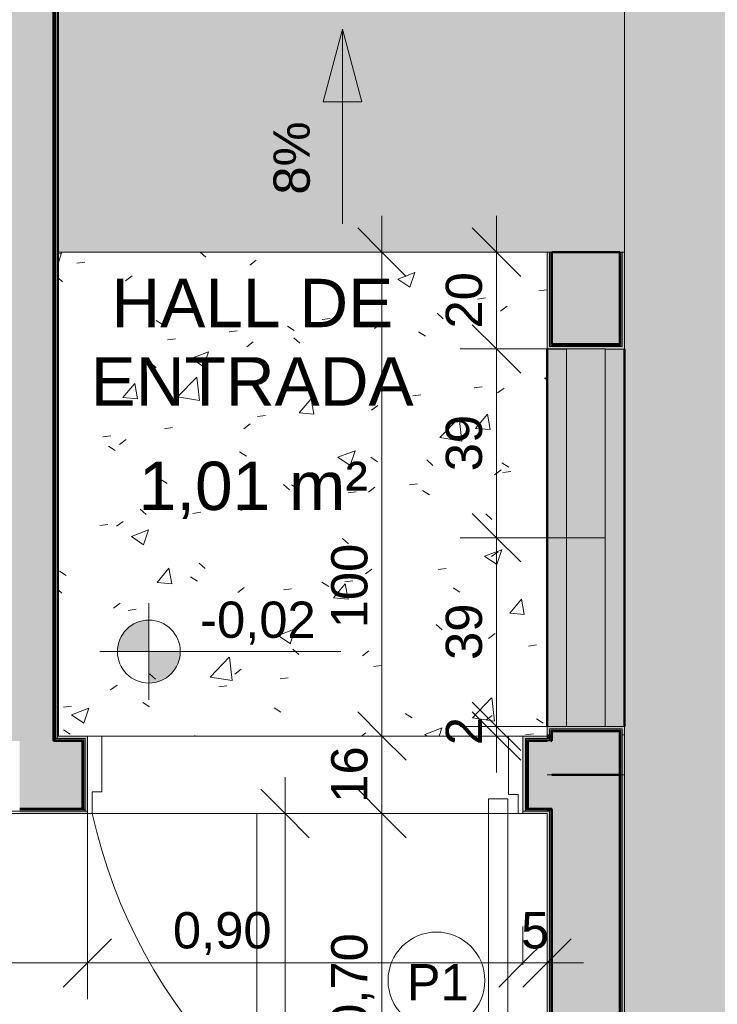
# Model space of a CAD drawing. Header units: millimetres. Extents: x -10534 to 2780, y -19631 to -9458.
# Tile 41 of 44: x -744 to 698, y -15869 to -13834. Entities that reach past the tile are written whole.
import ezdxf

# ---------------------------------------------------------------- set-up
doc = ezdxf.new("R2010")
doc.units = ezdxf.units.MM
for name, color, linetype, lineweight in [('A-ANNO-DIMS', 7, 'Continuous', 9), ('A-ANNO-DIMS-50', 7, 'Continuous', 9), ('A-AREA-IDEN', 7, 'Continuous', 9), ('A-DOOR', 7, 'Continuous', 5), ('A-DOOR-IDEN', 7, 'Continuous', 9), ('A-FLOR', 7, 'Continuous', 5), ('A-FLOR-PATT', 7, 'Continuous', 5), ('A-WALL', 7, 'Continuous', 5), ('A-WALL-PATT', 7, 'Continuous', 50), ('G-ANNO-DIMS', 7, 'Continuous', 9), ('I-WALL', 7, 'Continuous', 5), ('Q-CASE', 7, 'Continuous', 5)]:
    doc.layers.add(name, color=color, linetype=linetype, lineweight=lineweight)
doc.styles.add('Arial', font='arial.ttf', dxfattribs={"height": 100})
doc.styles.add('Arial_1', font='arial.ttf', dxfattribs={"height": 75})
doc.dimstyles.new('Com_linha__ref__contínua__-_Cor_Vermelha_Arial_1_5mm', dxfattribs={"dimscale": 304.8, "dimtxt": 76.519455, "dimasz": 0.328084, "dimexe": 0.246063, "dimexo": 0.246063, "dimgap": 0.024606, "dimtad": 1, "dimlfac": 0.001, "dimrnd": 0.01, "dimzin": 0, "dimdsep": 46, "dimtxsty": 'Arial_1', "dimblk1": 'OBLIQUE', "dimblk2": 'OBLIQUE', "dimsah": 1, "dimcen": 0.09, "dimdle": 0.246063, "dimazin": 0, "dimtfac": 1, "dimtdec": 4, "dimtix": 1, "dimtmove": 0, "dimatfit": 3, "dimfxl": 1, "dimtvp": 1, "dimtolj": 1, "dimtzin": 0, "dimarcsym": 2})
doc.dimstyles.new('Com_linha__ref__contínua__-_Cor_Vermelha_Arial_1_5mm_1', dxfattribs={"dimscale": 304.8, "dimtxt": 76.519455, "dimasz": 0.328084, "dimexe": 0.246063, "dimexo": 0.246063, "dimgap": 0.024606, "dimtad": 1, "dimlfac": 0.001, "dimrnd": 0.01, "dimzin": 0, "dimdsep": 46, "dimtxsty": 'Arial_1', "dimblk1": 'OBLIQUE', "dimblk2": 'OBLIQUE', "dimsah": 1, "dimcen": 0.09, "dimdle": 0.246063, "dimazin": 0, "dimtfac": 1, "dimtdec": 4, "dimtix": 1, "dimtmove": 2, "dimatfit": 3, "dimfxl": 1, "dimtvp": 1, "dimtolj": 1, "dimtzin": 0, "dimarcsym": 2})
doc.dimstyles.new('Com_linha__ref__contínua__-_Cor_Vermelha_Arial_1_5mm_2', dxfattribs={"dimscale": 304.8, "dimtxt": 76.519455, "dimasz": 0.328084, "dimexe": 0.246063, "dimexo": 0.246063, "dimgap": 0.024606, "dimtad": 1, "dimdec": 1, "dimlfac": 0.1, "dimrnd": 0.1, "dimdsep": 46, "dimtxsty": 'Arial_1', "dimblk1": 'OBLIQUE', "dimblk2": 'OBLIQUE', "dimsah": 1, "dimcen": 0.09, "dimdle": 0.246063, "dimazin": 0, "dimtfac": 1, "dimtdec": 4, "dimtix": 1, "dimtmove": 0, "dimatfit": 3, "dimfxl": 1, "dimtvp": 1, "dimtolj": 1, "dimtzin": 0, "dimarcsym": 2})
doc.dimstyles.new('Com_linha__ref__contínua__-_Cor_Vermelha_Arial_1_5mm_2_1', dxfattribs={"dimscale": 304.8, "dimtxt": 76.519455, "dimasz": 0.328084, "dimexe": 0.246063, "dimexo": 0.246063, "dimgap": 0.024606, "dimtad": 1, "dimdec": 1, "dimlfac": 0.1, "dimrnd": 0.1, "dimdsep": 46, "dimtxsty": 'Arial_1', "dimblk1": 'OBLIQUE', "dimblk2": 'OBLIQUE', "dimsah": 1, "dimcen": 0.09, "dimdle": 0.246063, "dimazin": 0, "dimtfac": 1, "dimtdec": 4, "dimtix": 1, "dimtmove": 2, "dimatfit": 3, "dimfxl": 1, "dimtvp": 1, "dimtolj": 1, "dimtzin": 0, "dimarcsym": 2})
pattern_1 = [(50, (0, 0), (364.368, -31.8783), [38.1, -419.1]), (355, (0, 0), (-70.486, 382.113), [30.48, -335.28]), (100.451, (30.36, -2.66), (293.885, 350.233), [32.38, -356.18]), (46.184, (0, 101.6), (542.158, -84.086), [57.15, -628.65]), (96.636, (45.2, 94.6), (474.805, 494.855), [48.57, -534.27]), (351.184, (0, 101.6), (474.81, 494.85), [45.72, -502.92]), (21, (50.8, 76.2), (303.2285, -204.5305), [38.1, -419.1]), (326, (50.8, 76.2), (123.604, 368.376), [30.48, -335.28]), (71.451, (76.07, 59.16), (426.834, 163.843), [32.38, -356.18]), (37.5, (0, 0), (6.1766, 169.1102), [16.764, -314.452, 16.764, -323.596, -336.55]), (37.5, (0, 0), (6.1766, 169.1102), [-671.576, 16.764, -319.786]), (7.5, (0, 0), (133.6389, 200.3615), [16.764, -177.292, 16.764, -306.832, -128.27]), (7.5, (0, 0), (133.6389, 200.3615), [-517.652, 16.764, -111.506]), (327.5, (-113.28, 0), (271.1818, -11.4584), [16.764, -110.236, 16.764, -379.476, -525.78]), (327.5, (-113.28, 0), (271.1818, -11.4584), [-523.24, 16.764, -509.016]), (317.5, (-164.08, 0), (296.2585, 50.853), [16.764, -148.336, 16.764, -246.38, -373.38]), (317.5, (-164.08, 0), (296.2585, 50.853), [-428.244, 16.764, -356.616])]

# ---------------------------------------------------------------- blocks, each defined once
blk = doc.blocks.new('COBOGÓ-TACO-CHINÊS8 - COBOGÓ-TACO-CHINÊS-1852837-NIVEL TERREO')
at = {"layer": 'Q-CASE', "true_color": 0xd2d2d2}
blk.add_hatch(color=254, dxfattribs=at).paths.add_polyline_path([(466.4, -15295), (466.4, -14905), (386.4, -14905), (386.4, -15295), (434.2, -15295)])
at = {"layer": 'Q-CASE'}
for p, q in [((386.4, -15295), (386.4, -14905)), ((466.4, -14905), (386.4, -14905)), ((466.4, -14905), (466.4, -15295)), ((386.4, -15295), (466.4, -15295))]:
    blk.add_line(p, q, dxfattribs=at)
blk = doc.blocks.new('COBOGÓ-TACO-CHINÊS10 - COBOGÓ-TACO-CHINÊS-1852914-NIVEL TERREO')
at = {"layer": 'Q-CASE', "true_color": 0xd2d2d2}
blk.add_hatch(color=254, dxfattribs=at).paths.add_polyline_path([(434.2, -14905), (466.4, -14905), (466.4, -14515), (386.4, -14515), (386.4, -14905)])
at = {"layer": 'Q-CASE'}
for p, q in [((386.4, -14905), (386.4, -14515)), ((466.4, -14515), (386.4, -14515)), ((466.4, -14515), (466.4, -14905)), ((386.4, -14905), (466.4, -14905))]:
    blk.add_line(p, q, dxfattribs=at)
blk = doc.blocks.new('PORTA DE GIRO L_VEL TERREO0')
at = {"layer": 'A-DOOR'}
for p, q in [((-450, -80), (-450, 80)), ((-450, 80), (450, 80)), ((450, 80), (450, -80)), ((-450, -80), (450, -80))]:
    blk.add_line(p, q, dxfattribs=at)
at = {"layer": 'A-DOOR', "lineweight": 15}
for p, q in [((-420, 80), (-420, -35)), ((420, 80), (420, -40.7)), ((450, 80), (420, 80)), ((450, -80), (450, 80)), ((-440, -35), (-440, -80)), ((-420, -35), (-440, -35)), ((378.9, -49.7), (378.9, -910.4)), ((418.9, -49.7), (378.9, -49.7)), ((418.9, -910.4), (418.9, -49.7)), ((420, -40.7), (440, -40.7)), ((440, -40.7), (440, -80)), ((440, -80), (450, -80)), ((348.9, -740.5), (329.4, -733.7)), ((450, -740.5), (469.5, -733.7)), ((368.9, -830.5), (378.9, -830.5)), ((368.9, -870.5), (368.9, -830.5)), ((428.9, -830.4), (418.9, -830.4)), ((428.9, -870.4), (428.9, -830.4)), ((368.9, -840.5), (348.9, -840.5)), ((428.9, -840.4), (450, -840.4)), ((368.9, -860.5), (333.6, -860.5)), ((378.9, -870.5), (368.9, -870.5)), ((418.9, -870.4), (418.9, -910.4)), ((418.9, -870.4), (428.9, -870.4)), ((428.9, -860.4), (465.3, -860.4)), ((378.9, -910.4), (418.9, -910.4)), ((418.9, -910.4), (398.9, -910.4))]:
    blk.add_line(p, q, dxfattribs=at)
at = {"layer": 'A-DOOR'}
blk.add_arc((629, 155.3), 1094.6, 192.4129, 256.7914, dxfattribs=at)
at = {"layer": 'A-DOOR', "lineweight": 15}
for centre, radius, start, end in [((531.9, -790.5), 210.3, 164.3286, 199.4386), ((531.9, -790.5), 189.8, 164.7222, 195.2778), ((267, -790.4), 189.7, 344.7458, 15.2542), ((267, -790.4), 210.3, 340.5821, 15.6453)]:
    blk.add_arc(centre, radius, start, end, dxfattribs=at)
blk = doc.blocks.new('Elevações de ponto - Cota de elevação - planta-402364-NIVEL TERREO')
at = {"layer": 'G-ANNO-DIMS'}
h = blk.add_hatch(color=256, dxfattribs=at)
edge = h.paths.add_edge_path()
edge.add_line((-2, 1.3), (-2, 0))
edge.add_line((-2, 0), (-3.3, 0))
edge.add_arc((-2, 0), 1.3, 90, 180, ccw=False)
h = blk.add_hatch(color=256, dxfattribs=at)
edge = h.paths.add_edge_path()
edge.add_arc((-2, 0), 1.3, -90, 0, ccw=False)
edge.add_line((-2, -1.3), (-2, 0))
edge.add_line((-2, 0), (-0.7, 0))
for p, q in [((-2, -2), (-2, 2)), ((-2, 1.3), (-2, 0)), ((-4.03, 0), (5.929, 0)), ((-2, 0), (-3.3, 0)), ((-2, -1.3), (-2, 0)), ((-2, 0), (-0.7, 0))]:
    blk.add_line(p, q, dxfattribs=at)
blk.add_circle((-2, 0), 1.3, dxfattribs=at)
for start, end in [(360, 90), (180, 270)]:
    blk.add_arc((-2, 0), 1.3, start, end, dxfattribs=at)
blk = doc.blocks.new('TAG - Porta - Ref_ Porta-2098603-NIVEL TERREO')
at = {"layer": 'A-DOOR-IDEN'}
blk.add_circle((0, 0), 2, dxfattribs=at)
blk = doc.blocks.new('DIMBLOCK6-NIVEL TERREO')
at = {"layer": 'A-ANNO-DIMS-50', "color": 242, "true_color": 0xbd2b2e}
for p, q in [((-603.6, -15783.7), (-603.6, -15444.6)), ((296.4, -15783.7), (296.4, -15708.7)), ((-603.6, -15783.7), (-553.6, -15733.7)), ((296.4, -15783.7), (346.4, -15733.7)), ((-603.6, -15783.7), (-653.6, -15833.7)), ((-603.6, -15783.7), (296.4, -15783.7)), ((-603.6, -15783.7), (-603.6, -15858.7)), ((296.4, -15783.7), (246.4, -15833.7)), ((296.4, -15783.7), (296.4, -15788))]:
    blk.add_line(p, q, dxfattribs=at)
at = {"layer": 'A-ANNO-DIMS-50', "color": 0, "insert": (-426.9, -15678.8), "char_height": 75, "width": 242.979, "attachment_point": 1, "line_spacing_factor": 0.941778, "style": 'Arial_1'}
blk.add_mtext('0,90', dxfattribs=at)
blk = doc.blocks.new('_Oblique')
at = {"color": 0, "linetype": 'ByBlock', "lineweight": -2}
blk.add_line((-0.5, -0.5), (0.5, 0.5), dxfattribs=at)
blk = doc.blocks.new('DIMBLOCK25-NIVEL TERREO')
at = {"layer": 'A-ANNO-DIMS-50', "color": 242, "true_color": 0xbd2b2e}
for p, q in [((5, -16175), (5, -15400)), ((5, -15475), (-45, -15425)), ((5, -15475), (-70, -15475)), ((5, -15475), (55, -15525)), ((5, -15475), (9.2, -15475)), ((5, -16175), (-45, -16125)), ((5, -16175), (-70, -16175)), ((5, -16175), (55, -16225)), ((5, -16175), (271.4, -16175))]:
    blk.add_line(p, q, dxfattribs=at)
at = {"layer": 'A-ANNO-DIMS-50', "color": 0, "insert": (-99.9, -15926.3), "char_height": 75, "width": 242.979, "attachment_point": 1, "rotation": 90, "line_spacing_factor": 0.941778, "style": 'Arial_1'}
blk.add_mtext('0,70', dxfattribs=at)
blk = doc.blocks.new('DIMBLOCK26-NIVEL TERREO')
at = {"layer": 'A-ANNO-DIMS-50', "color": 242, "true_color": 0xbd2b2e}
for p, q in [((241.8, -14239.9), (241.8, -14515)), ((241.8, -14314.9), (191.8, -14264.9)), ((241.8, -14314.9), (237.5, -14314.9)), ((241.8, -14314.9), (291.8, -14364.9)), ((241.8, -14314.9), (316.8, -14314.9)), ((241.8, -14515), (191.8, -14465)), ((241.8, -14515), (166.8, -14515)), ((241.8, -14515), (291.8, -14565)), ((241.8, -14515), (400.9, -14515))]:
    blk.add_line(p, q, dxfattribs=at)
at = {"layer": 'A-ANNO-DIMS-50', "color": 0, "insert": (136.9, -14472.7), "char_height": 75, "width": 138.441, "attachment_point": 1, "rotation": 90, "line_spacing_factor": 0.941778, "style": 'Arial_1'}
blk.add_mtext('20', dxfattribs=at)
blk = doc.blocks.new('DIMBLOCK27-NIVEL TERREO')
at = {"layer": 'A-ANNO-DIMS-50', "color": 242, "true_color": 0xbd2b2e}
for p, q in [((241.8, -14515), (191.8, -14465)), ((241.8, -14515), (166.8, -14515)), ((241.8, -14515), (241.8, -14905)), ((241.8, -14515), (291.8, -14565)), ((241.8, -14515), (400.9, -14515)), ((241.8, -14905), (191.8, -14855)), ((241.8, -14905), (166.8, -14905)), ((241.8, -14905), (291.8, -14955)), ((241.8, -14905), (405.8, -14905))]:
    blk.add_line(p, q, dxfattribs=at)
at = {"layer": 'A-ANNO-DIMS-50', "color": 0, "insert": (136.9, -14767.7), "char_height": 75, "width": 138.441, "attachment_point": 1, "rotation": 90, "line_spacing_factor": 0.941778, "style": 'Arial_1'}
blk.add_mtext('39', dxfattribs=at)
blk = doc.blocks.new('DIMBLOCK28-NIVEL TERREO')
at = {"layer": 'A-ANNO-DIMS-50', "color": 242, "true_color": 0xbd2b2e}
for p, q in [((241.8, -14905), (191.8, -14855)), ((241.8, -14905), (166.8, -14905)), ((241.8, -14905), (241.8, -15295)), ((241.8, -14905), (291.8, -14955)), ((241.8, -14905), (405.8, -14905)), ((241.8, -15295), (191.8, -15245)), ((241.8, -15295), (166.8, -15295)), ((241.8, -15295), (291.8, -15345)), ((241.8, -15295), (400.9, -15295))]:
    blk.add_line(p, q, dxfattribs=at)
at = {"layer": 'A-ANNO-DIMS-50', "color": 0, "insert": (136.9, -15157.7), "char_height": 75, "width": 138.441, "attachment_point": 1, "rotation": 90, "line_spacing_factor": 0.941778, "style": 'Arial_1'}
blk.add_mtext('39', dxfattribs=at)
blk = doc.blocks.new('DIMBLOCK29-NIVEL TERREO')
at = {"layer": 'A-ANNO-DIMS-50', "color": 242, "true_color": 0xbd2b2e}
for p, q in [((241.8, -15295), (191.8, -15245)), ((241.8, -15315), (191.8, -15265)), ((241.8, -15295), (166.8, -15295)), ((241.8, -15295), (241.8, -15390)), ((241.8, -15295), (291.8, -15345)), ((241.8, -15295), (400.9, -15295)), ((241.8, -15315), (237.5, -15315)), ((241.8, -15315), (291.8, -15365)), ((241.8, -15315), (316.8, -15315))]:
    blk.add_line(p, q, dxfattribs=at)
at = {"layer": 'A-ANNO-DIMS-50', "color": 0, "insert": (136.9, -15333.9), "char_height": 75, "width": 69.221, "attachment_point": 1, "rotation": 90, "line_spacing_factor": 0.941778, "style": 'Arial_1'}
blk.add_mtext('2', dxfattribs=at)
blk = doc.blocks.new('DIMBLOCK30-NIVEL TERREO')
at = {"layer": 'A-ANNO-DIMS-50', "color": 242, "true_color": 0xbd2b2e}
for p, q in [((5, -15550), (5, -15240)), ((5, -15315), (-45, -15265)), ((5, -15315), (-70, -15315)), ((5, -15315), (55, -15365)), ((5, -15315), (9.2, -15315)), ((5, -15475), (-45, -15425)), ((5, -15475), (-70, -15475)), ((5, -15475), (55, -15525)), ((5, -15475), (9.2, -15475))]:
    blk.add_line(p, q, dxfattribs=at)
at = {"layer": 'A-ANNO-DIMS-50', "color": 0, "insert": (-99.9, -15452.7), "char_height": 75, "width": 138.441, "attachment_point": 1, "rotation": 90, "line_spacing_factor": 0.941778, "style": 'Arial_1'}
blk.add_mtext('16', dxfattribs=at)
blk = doc.blocks.new('DIMBLOCK40-NIVEL TERREO')
at = {"layer": 'A-ANNO-DIMS-50', "color": 242, "true_color": 0xbd2b2e}
for p, q in [((2049.4, -10260), (2049.4, -18150)), ((2049.4, -10335), (1999.4, -10285)), ((2049.4, -10335), (311.4, -10335)), ((2049.4, -10335), (2099.4, -10385)), ((2049.4, -10335), (2124.4, -10335)), ((2049.4, -18075), (1999.4, -18025)), ((2049.4, -18075), (1481.4, -18075)), ((2049.4, -18075), (2099.4, -18125)), ((2049.4, -18075), (2124.4, -18075))]:
    blk.add_line(p, q, dxfattribs=at)
at = {"layer": 'A-ANNO-DIMS-50', "color": 0, "insert": (1944.5, -14306.3), "char_height": 75, "width": 242.979, "attachment_point": 1, "rotation": 90, "line_spacing_factor": 0.941778, "style": 'Arial_1'}
blk.add_mtext('7,74', dxfattribs=at)
blk = doc.blocks.new('DIMBLOCK51-NIVEL TERREO')
at = {"layer": 'A-ANNO-DIMS-50', "color": 242, "true_color": 0xbd2b2e}
for p, q in [((5, -14239.9), (5, -15390)), ((5, -14314.9), (-45, -14264.9)), ((5, -14314.9), (0.7, -14314.9)), ((5, -14314.9), (55, -14364.9)), ((5, -14314.9), (80, -14314.9)), ((5, -15315), (-45, -15265)), ((5, -15315), (0.7, -15315)), ((5, -15315), (55, -15365)), ((5, -15315), (80, -15315))]:
    blk.add_line(p, q, dxfattribs=at)
at = {"layer": 'A-ANNO-DIMS-50', "color": 0, "insert": (-99.9, -15092.3), "char_height": 75, "width": 207.662, "attachment_point": 1, "rotation": 90, "line_spacing_factor": 0.941778, "style": 'Arial_1'}
blk.add_mtext('100', dxfattribs=at)
blk = doc.blocks.new('DIMBLOCK65-NIVEL TERREO')
at = {"layer": 'A-ANNO-DIMS-50', "color": 242, "true_color": 0xbd2b2e}
for p, q in [((-3383.7, -15783.7), (-3383.7, -15550)), ((-603.6, -15783.7), (-603.6, -15708.7)), ((-3383.7, -15783.7), (-3333.7, -15733.7)), ((-603.6, -15783.7), (-553.6, -15733.7)), ((-3383.7, -15783.7), (-3433.7, -15833.7)), ((-3383.7, -15783.7), (-528.6, -15783.7)), ((-3383.7, -15783.7), (-3383.7, -15858.7)), ((-603.6, -15783.7), (-653.6, -15833.7)), ((-603.6, -15783.7), (-603.6, -15788))]:
    blk.add_line(p, q, dxfattribs=at)
at = {"layer": 'A-ANNO-DIMS-50', "color": 0, "insert": (-2094.9, -15678.8), "char_height": 75, "width": 242.979, "attachment_point": 1, "line_spacing_factor": 0.941778, "style": 'Arial_1'}
blk.add_mtext('2,78', dxfattribs=at)
blk = doc.blocks.new('DIMBLOCK78-NIVEL TERREO')
at = {"layer": 'A-ANNO-DIMS-50', "color": 242, "true_color": 0xbd2b2e}
for p, q in [((-195, -15400), (-195, -18150)), ((-195, -15475), (-245, -15425)), ((-195, -15475), (-199.3, -15475)), ((-195, -15475), (-145, -15525)), ((-195, -15475), (-120, -15475)), ((-195, -18075), (-245, -18025)), ((-195, -18075), (-199.3, -18075)), ((-195, -18075), (-145, -18125)), ((-195, -18075), (-120, -18075))]:
    blk.add_line(p, q, dxfattribs=at)
at = {"layer": 'A-ANNO-DIMS-50', "color": 0, "insert": (-299.9, -16876.3), "char_height": 75, "width": 242.979, "attachment_point": 1, "rotation": 90, "line_spacing_factor": 0.941778, "style": 'Arial_1'}
blk.add_mtext('2,60', dxfattribs=at)
blk = doc.blocks.new('DIMBLOCK79-NIVEL TERREO')
at = {"layer": 'A-ANNO-DIMS-50', "color": 242, "true_color": 0xbd2b2e}
for p, q in [((296.4, -15783.7), (296.4, -15708.7)), ((346.4, -15783.7), (346.4, -15708.7)), ((296.4, -15783.7), (346.4, -15733.7)), ((346.4, -15783.7), (396.4, -15733.7)), ((221.4, -15783.7), (421.4, -15783.7)), ((296.4, -15783.7), (246.4, -15833.7)), ((346.4, -15783.7), (296.4, -15833.7)), ((296.4, -15783.7), (296.4, -15788)), ((346.4, -15783.7), (346.4, -15788))]:
    blk.add_line(p, q, dxfattribs=at)
at = {"layer": 'A-ANNO-DIMS-50', "color": 0, "insert": (292.6, -15678.8), "char_height": 75, "width": 69.221, "attachment_point": 1, "line_spacing_factor": 0.941778, "style": 'Arial_1'}
blk.add_mtext('5', dxfattribs=at)
blk = doc.blocks.new('DIMBLOCK99-NIVEL TERREO')
at = {"layer": 'A-ANNO-DIMS-50', "color": 242, "true_color": 0xbd2b2e}
for p, q in [((1849.4, -11235), (1799.4, -11185)), ((1849.4, -11235), (-588.6, -11235)), ((1849.4, -11235), (1849.4, -18150)), ((1849.4, -11235), (1899.4, -11285)), ((1849.4, -11235), (1924.4, -11235)), ((1849.4, -18075), (1799.4, -18025)), ((1849.4, -18075), (1481.4, -18075)), ((1849.4, -18075), (1899.4, -18125)), ((1849.4, -18075), (1924.4, -18075))]:
    blk.add_line(p, q, dxfattribs=at)
at = {"layer": 'A-ANNO-DIMS-50', "color": 0, "insert": (1744.5, -14756.3), "char_height": 75, "width": 242.979, "attachment_point": 1, "rotation": 90, "line_spacing_factor": 0.941778, "style": 'Arial_1'}
blk.add_mtext('6,84', dxfattribs=at)

msp = doc.modelspace()

# ---------------------------------------------------------------- hatches: boundary and pattern name
at = {"layer": 'A-FLOR-PATT', "true_color": 0xd8d8d8}
h = msp.add_hatch(color=254, dxfattribs=at)
h.paths.add_polyline_path([(506.412, -18075.042), (1406.412, -18075.042), (1406.412, -13815.042), (506.412, -13815.042), (506.412, -16075.042), (526.412, -16075.042), (526.412, -16175.042), (546.412, -16175.042), (545.836, -17375.042), (526.412, -17375.042), (526.412, -17475.042), (506.412, -17475.042), (506.412, -17964.426)])
h.paths.add_polyline_path([(-8328.588, -15315.042), (-7703.688, -15315.042), (-7703.688, -11235.042), (-7193.588, -11235.042), (-7193.588, -11215.042), (-7093.588, -11215.042), (-7093.588, -11195.042), (-5593.588, -11195.214), (-5593.588, -11215.042), (-5493.588, -11215.042), (-5493.588, -11235.042), (-4683.588, -11235.042), (-4683.588, -11215.042), (-4583.588, -11215.042), (-4583.588, -11195.042), (-3783.588, -11195.259), (-3783.588, -11215.042), (-3683.588, -11215.042), (-3683.588, -11235.042), (-2873.638, -11235.042), (-2873.638, -11215.042), (-2773.638, -11215.042), (-2773.638, -11195.042), (-1273.638, -11195.214), (-1273.638, -11215.042), (-1173.638, -11215.042), (-1173.638, -11235.042), (-663.588, -11235.042), (-663.588, -12615.042), (236.412, -12615.042), (236.412, -10335.042), (-8603.688, -10335.042), (-8603.688, -13115.042), (-9233.588, -13115.042), (-9233.588, -15315.042), (-8333.588, -15315.042)])
at = {"layer": 'A-FLOR-PATT', "true_color": 0x787878}
h = msp.add_hatch(dxfattribs=at)
h.set_pattern_fill('FP_7', color=8, style=0, pattern_type=2)
h.set_pattern_definition([(0, (-2653.6, -16075.04), (0, 600), []), (90, (-2653.6, -16075.04), (-600, 4e-14), [])])
h.paths.add_polyline_path([(346.412, -18075.042), (346.412, -15475.042), (-3383.688, -15475.042), (-3383.355, -15235.042), (-3262.949, -15235.042), (-3262.949, -15255.042), (-3223.688, -15255.042), (-3223.688, -15315.042), (-823.588, -15315.042), (-823.588, -11395.042), (-3223.688, -11395.042), (-3223.688, -14375.042), (-3253.688, -14375.042), (-3253.688, -14395.042), (-3383.688, -14395.042), (-3383.688, -14275.042), (-4983.588, -14275.042), (-4983.588, -14395.042), (-5113.588, -14395.042), (-5113.588, -14375.042), (-5143.588, -14375.042), (-5143.588, -11395.042), (-7543.688, -11395.042), (-7543.688, -15315.042), (-5143.588, -15315.042), (-5143.588, -15255.042), (-5104.327, -15255.042), (-5104.327, -15235.042), (-4983.588, -15235.042), (-4983.588, -15475.042), (-6013.588, -15475.054), (-6013.588, -18075.042), (-5213.588, -18075.042), (-5213.588, -17575.042), (-4013.588, -17575.042), (-4013.588, -18075.042), (-3213.688, -18075.042), (-3213.688, -17275.042), (-3233.688, -17275.042), (-3233.688, -16405.014), (-2863.688, -16405.014), (-2863.688, -18075.042), (329.727, -18075.042)])
h.paths.add_polyline_path([(-4613.588, -17795.513), (-4608.412, -17794.831), (-4603.588, -17792.833), (-4598.523, -17788.452), (-4596.268, -17785.513), (-4594.27, -17780.689), (-4593.588, -17775.513), (-4594.27, -17770.336), (-4596.268, -17765.513), (-4599.446, -17761.371), (-4603.588, -17758.192), (-4608.412, -17756.194), (-4613.588, -17755.513), (-4618.765, -17756.194), (-4623.588, -17758.192), (-4627.73, -17761.371), (-4630.909, -17765.513), (-4632.907, -17770.336), (-4633.588, -17775.513), (-4632.095, -17782.648), (-4630.909, -17785.513), (-4626.345, -17790.718), (-4623.312, -17792.948), (-4618.765, -17794.831), (-4615.838, -17795.217)])
h.paths.add_polyline_path([(-2504.112, -15291.827), (-2546.373, -15284.513), (-2539.556, -15265.042), (-2504.112, -15270.999), (-2472.712, -15270.999), (-2439.556, -15265.042), (-2439.556, -15243.942), (-2449.556, -15243.942), (-2449.556, -15233.942), (-3254.009, -15233.942), (-3254.009, -15193.942), (-2449.402, -15193.942), (-2449.402, -15183.942), (-2439.402, -15183.942), (-2439.402, -15163.942), (-2472.559, -15157.985), (-2506.246, -15157.985), (-2539.402, -15163.942), (-2546.219, -15144.471), (-2503.958, -15137.156), (-2461.092, -15138.566), (-2419.402, -15148.641), (-2419.402, -15183.942), (-2409.402, -15183.942), (-2409.402, -15193.942), (-2369.556, -15193.942), (-2369.556, -15233.942), (-2409.556, -15233.942), (-2409.556, -15243.942), (-2419.556, -15243.942), (-2419.556, -15280.342), (-2461.245, -15290.418), (-2472.712, -15290.795)])
h.paths.add_polyline_path([(-5863.165, -15291.827), (-5906.031, -15290.418), (-5947.72, -15280.342), (-5947.72, -15243.942), (-5957.72, -15243.942), (-5957.72, -15233.942), (-5997.72, -15233.942), (-5997.72, -15193.942), (-5957.874, -15193.942), (-5957.874, -15183.942), (-5947.874, -15183.942), (-5947.874, -15148.641), (-5906.185, -15138.566), (-5861.03, -15137.552), (-5821.057, -15144.471), (-5827.874, -15163.942), (-5863.318, -15157.985), (-5894.718, -15157.985), (-5927.874, -15163.942), (-5927.874, -15183.942), (-5917.874, -15183.942), (-5917.874, -15193.942), (-5113.267, -15193.942), (-5113.267, -15233.942), (-5917.72, -15234.147), (-5917.72, -15243.942), (-5927.72, -15243.942), (-5927.72, -15265.042), (-5894.564, -15270.999), (-5860.877, -15270.999), (-5827.72, -15265.042), (-5820.904, -15284.513), (-5860.877, -15291.431)])
at = {"layer": 'A-FLOR-PATT', "true_color": 0xd8d8d8}
msp.add_hatch(color=254, dxfattribs=at).paths.add_polyline_path([(-663.588, -14314.942), (506.412, -14314.942), (506.412, -13815.042), (-663.588, -13815.042)])
at = {"layer": 'A-FLOR-PATT', "true_color": 0xa2a2a2}
h = msp.add_hatch(dxfattribs=at)
h.set_pattern_fill('FP_1', color=253, style=0, pattern_type=2)
h.set_pattern_definition(pattern_1)
h.paths.add_polyline_path([(-663.588, -15315.042), (346.412, -15315.042), (346.412, -14314.942), (-663.588, -14314.942), (-663.588, -15234.147)])
h = msp.add_hatch(dxfattribs=at)
h.set_pattern_fill('FP_1', color=253, style=0, pattern_type=2)
h.set_pattern_definition(pattern_1)
h.paths.add_polyline_path([(-816.088, -15322.542), (-816.088, -15320.042), (-818.588, -15320.042), (-818.588, -15322.542)])
h.paths.add_polyline_path([(-816.088, -15325.042), (-813.588, -15325.042), (-813.588, -15322.542), (-816.088, -15322.542)])
h.paths.add_polyline_path([(356.412, -15325.042), (356.412, -15322.542), (353.912, -15322.542), (353.912, -15325.042)])
h.paths.add_polyline_path([(351.412, -15322.542), (353.912, -15322.542), (353.912, -15320.042), (351.412, -15320.042)])
at = {"layer": 'A-WALL-PATT', "true_color": 0x808080}
for points in [[(-714.867, -15325.042), (-673.588, -15325.042), (-673.588, -11245.042), (-813.588, -11245.042), (-813.588, -15325.042), (-743.588, -15325.042)], [(-671.088, -15322.542), (-671.088, -11242.542), (-673.588, -11242.542), (-673.588, -15322.542)], [(-668.588, -15322.542), (-668.588, -11240.042), (-671.088, -11240.042), (-671.088, -15322.542)], [(353.912, -15320.042), (353.912, -15312.542), (351.412, -15312.542), (351.412, -15320.042)], [(356.412, -15322.542), (356.412, -15312.542), (353.912, -15312.542), (353.912, -15322.542)], [(356.412, -15395.042), (496.412, -15394.752), (496.412, -15312.542), (356.412, -15312.542), (356.412, -15394.752)], [(496.412, -15395.042), (498.912, -15394.752), (498.912, -15312.542), (496.412, -15312.542), (496.412, -15394.752)], [(501.412, -15395.042), (501.412, -15312.542), (498.912, -15312.542), (498.912, -15395.042)]]:
    msp.add_hatch(color=8, dxfattribs=at).paths.add_polyline_path(points)
h = msp.add_hatch(color=8, dxfattribs=at)
h.paths.add_polyline_path([(346.412, -15312.542), (351.412, -15312.542), (351.412, -15300.042), (501.412, -15300.042), (501.412, -15295.042), (346.412, -15295.042), (346.412, -15300.042)])
h.paths.add_polyline_path([(351.412, -14515.042), (501.412, -14515.042), (501.412, -14510.042), (351.412, -14510.042), (351.412, -14315.042), (346.412, -14315.042), (346.412, -14515.042)])
h = msp.add_hatch(color=8, dxfattribs=at)
h.paths.add_polyline_path([(353.912, -15312.542), (353.912, -15302.542), (498.912, -15302.542), (498.912, -15300.042), (351.412, -15300.042), (351.412, -15312.542)])
h.paths.add_polyline_path([(496.412, -14510.042), (498.912, -14510.042), (498.912, -14507.542), (353.912, -14507.542), (353.912, -14315.042), (351.412, -14315.042), (351.412, -14510.042), (434.186, -14510.042)])
h = msp.add_hatch(color=8, dxfattribs=at)
h.paths.add_polyline_path([(353.912, -15312.542), (356.412, -15312.542), (356.412, -15305.042), (496.412, -15305.042), (496.412, -15302.542), (353.912, -15302.542), (353.912, -15305.042)])
h.paths.add_polyline_path([(496.412, -14507.542), (496.412, -14505.042), (356.412, -14505.042), (356.412, -14315.042), (353.912, -14315.042), (353.912, -14507.542), (434.186, -14507.542)])
h = msp.add_hatch(color=8, dxfattribs=at)
h.paths.add_polyline_path([(434.186, -15312.542), (496.412, -15312.542), (496.412, -15305.042), (356.412, -15305.042), (356.412, -15312.542), (381.956, -15312.542)])
h.paths.add_polyline_path([(356.412, -14505.042), (496.412, -14505.042), (496.412, -14315.042), (356.412, -14315.042), (356.412, -14431.124)])
h = msp.add_hatch(color=8, dxfattribs=at)
h.paths.add_polyline_path([(498.912, -15312.542), (498.912, -15302.542), (496.412, -15302.542), (496.412, -15312.542)])
h.paths.add_polyline_path([(496.412, -14507.542), (498.912, -14507.542), (498.912, -14315.042), (496.412, -14315.042), (496.412, -14505.042)])
h = msp.add_hatch(color=8, dxfattribs=at)
h.paths.add_polyline_path([(498.912, -15312.542), (501.412, -15312.542), (501.412, -15300.042), (498.912, -15300.042), (498.912, -15305.042)])
h.paths.add_polyline_path([(498.912, -14510.042), (501.412, -14510.042), (501.412, -14315.042), (498.912, -14315.042), (498.912, -14507.542)])
at = {"layer": 'A-WALL-PATT', "lineweight": 5, "true_color": 0x808080}
h = msp.add_hatch(color=8, dxfattribs=at)
h.paths.add_polyline_path([(506.412, -15312.542), (506.412, -15295.042), (501.412, -15295.042), (501.412, -15312.542)])
h.paths.add_polyline_path([(506.412, -14515.042), (506.412, -14315.042), (501.412, -14315.042), (501.412, -14515.042)])
at = {"layer": 'A-WALL-PATT', "true_color": 0x808080}
h = msp.add_hatch(color=8, dxfattribs=at)
h.paths.add_polyline_path([(303.912, -15467.542), (303.912, -15322.542), (351.412, -15322.542), (351.412, -15320.042), (301.412, -15320.042), (301.412, -15467.542)])
h.paths.add_polyline_path([(-608.588, -15467.542), (-608.588, -15320.042), (-668.588, -15320.042), (-668.588, -15322.542), (-611.088, -15322.542), (-611.088, -15467.542)])
h = msp.add_hatch(color=8, dxfattribs=at)
h.paths.add_polyline_path([(356.412, -15465.042), (356.412, -15325.042), (306.412, -15325.042), (306.412, -15465.042), (353.912, -15465.042)])
h.paths.add_polyline_path([(-743.588, -15465.042), (-613.588, -15465.042), (-613.588, -15325.042), (-743.588, -15325.042)])
h = msp.add_hatch(color=8, dxfattribs=at)
h.paths.add_polyline_path([(306.412, -15465.042), (306.412, -15325.042), (353.912, -15325.042), (353.912, -15322.542), (303.912, -15322.542), (303.912, -15465.042)])
h.paths.add_polyline_path([(-611.088, -15465.042), (-611.088, -15322.542), (-673.588, -15322.542), (-673.588, -15325.042), (-613.588, -15325.042), (-613.588, -15465.042)])
h = msp.add_hatch(color=8, dxfattribs=at)
h.paths.add_polyline_path([(496.412, -18085.042), (496.412, -17385.042), (356.412, -17385.042), (356.412, -18085.042)])
h.paths.add_polyline_path([(426.412, -16165.042), (496.412, -16165.042), (496.412, -15395.042), (356.412, -15395.042), (356.412, -16165.042)])
h = msp.add_hatch(color=8, dxfattribs=at)
h.paths.add_polyline_path([(501.412, -18227.542), (501.412, -17380.042), (426.412, -17380.042), (426.412, -17382.542), (498.912, -17382.542), (498.912, -18227.542)])
h.paths.add_polyline_path([(498.912, -16170.042), (501.412, -16170.042), (501.412, -15395.042), (498.912, -15395.042), (498.912, -16167.542), (426.412, -16167.542), (426.412, -16170.042), (434.186, -16170.042)])
h = msp.add_hatch(color=8, dxfattribs=at)
h.paths.add_polyline_path([(498.912, -18225.042), (498.912, -17382.542), (426.412, -17382.542), (426.412, -17385.042), (496.412, -17385.042), (496.412, -18225.042)])
h.paths.add_polyline_path([(434.186, -16167.542), (498.912, -16167.542), (498.912, -15395.042), (496.412, -15395.042), (496.412, -16165.042), (426.412, -16165.042), (426.412, -16167.542)])
h = msp.add_hatch(color=8, dxfattribs=at)
h.paths.add_polyline_path([(353.912, -15467.542), (353.912, -15465.042), (303.912, -15465.042), (303.912, -15467.542), (351.412, -15467.542)])
h.paths.add_polyline_path([(-743.588, -15467.542), (-611.088, -15467.542), (-611.088, -15465.042), (-743.588, -15465.042)])
h = msp.add_hatch(color=8, dxfattribs=at)
h.paths.add_polyline_path([(-608.588, -15470.042), (-608.588, -15467.542), (-743.588, -15467.542), (-743.588, -15470.042), (-611.088, -15470.042)])
h.paths.add_polyline_path([(351.412, -15470.042), (351.412, -15467.542), (301.412, -15467.542), (301.412, -15470.042), (346.412, -15470.042)])
h = msp.add_hatch(color=8, dxfattribs=at)
h.paths.add_polyline_path([(351.412, -18080.042), (353.912, -18080.042), (353.912, -17382.542), (426.412, -17382.542), (426.412, -17380.042), (351.412, -17380.042), (351.412, -18075.042)])
h.paths.add_polyline_path([(356.412, -16170.042), (426.412, -16170.042), (426.412, -16167.542), (353.912, -16167.542), (353.912, -15467.542), (351.412, -15467.542), (351.412, -16170.042), (353.912, -16170.042)])
h = msp.add_hatch(color=8, dxfattribs=at)
h.paths.add_polyline_path([(356.412, -18082.542), (356.412, -17385.042), (426.412, -17385.042), (426.412, -17382.542), (353.912, -17382.542), (353.912, -18082.542)])
h.paths.add_polyline_path([(356.412, -16167.542), (426.412, -16167.542), (426.412, -16165.042), (356.412, -16165.042), (356.412, -15465.042), (353.912, -15465.042), (353.912, -16167.542)])
at = {"layer": 'G-ANNO-DIMS'}
msp.add_hatch(color=256, dxfattribs=at).paths.add_polyline_path([(-76.428, -13853.939), (-116.62, -14003.939), (-36.235, -14003.939)])
at = {"layer": 'I-WALL', "true_color": 0x808080}
for points in [[(-668.588, -15320.042), (-665.588, -15320.042), (-665.588, -11235.042), (-668.588, -11235.042), (-668.588, -15315.042)], [(-663.588, -15315.042), (-663.588, -11235.042), (-665.588, -11235.042), (-665.588, -15315.042)], [(351.412, -15320.042), (351.412, -15312.542), (346.412, -15312.542), (346.412, -15320.042)], [(506.412, -15395.042), (506.412, -15312.542), (501.412, -15312.542), (501.412, -15395.042)]]:
    msp.add_hatch(color=8, dxfattribs=at).paths.add_polyline_path(points)
at = {"layer": 'I-WALL', "true_color": 0xc7c7c7}
h = msp.add_hatch(color=9, dxfattribs=at)
h.paths.add_polyline_path([(346.412, -15295.042), (386.412, -15295.042), (386.412, -14515.042), (346.412, -14515.042), (346.412, -15234.147)])
h.paths.add_polyline_path([(501.412, -15295.042), (506.412, -15295.042), (506.412, -14515.042), (466.412, -14515.042), (466.412, -15295.042), (498.912, -15295.042)])
at = {"layer": 'I-WALL', "true_color": 0x808080}
h = msp.add_hatch(color=8, dxfattribs=at)
h.paths.add_polyline_path([(301.412, -15470.042), (301.412, -15320.042), (346.412, -15320.042), (346.412, -15315.042), (296.412, -15315.042), (296.412, -15470.042)])
h.paths.add_polyline_path([(-603.588, -15470.042), (-603.588, -15315.042), (-665.588, -15315.042), (-665.588, -15320.042), (-608.588, -15320.042), (-608.588, -15470.042)])
h = msp.add_hatch(color=8, dxfattribs=at)
h.paths.add_polyline_path([(501.412, -18230.042), (506.412, -18230.042), (506.412, -17375.042), (426.412, -17375.042), (426.412, -17380.042), (501.412, -17380.042), (501.412, -18227.542)])
h.paths.add_polyline_path([(426.412, -16175.042), (506.412, -16175.042), (506.412, -15395.042), (501.412, -15395.042), (501.412, -16170.042), (426.412, -16170.042)])
h = msp.add_hatch(color=8, dxfattribs=at)
h.paths.add_polyline_path([(301.412, -15475.042), (346.412, -15475.042), (346.412, -15470.042), (296.412, -15470.042), (296.412, -15475.042)])
h.paths.add_polyline_path([(-714.867, -15475.042), (-603.588, -15475.042), (-603.588, -15470.042), (-743.588, -15470.042), (-743.588, -15475.042)])
h = msp.add_hatch(color=8, dxfattribs=at)
h.paths.add_polyline_path([(351.412, -18075.042), (351.412, -17380.042), (426.412, -17380.042), (426.412, -17375.042), (346.412, -17375.042), (346.412, -18075.042)])
h.paths.add_polyline_path([(426.412, -16175.042), (426.412, -16170.042), (351.412, -16170.042), (351.412, -15470.042), (346.412, -15470.042), (346.412, -16175.042), (356.412, -16175.042)])

# ---------------------------------------------------------------- linework, layer by layer
at = {"layer": 'A-FLOR'}
for p, q in [((506.412, -13815.042), (506.412, -14314.942)), ((506.412, -14314.942), (-663.588, -14314.942))]:
    msp.add_line(p, q, dxfattribs=at)
at = {"layer": 'A-WALL', "lineweight": 50}
for p, q in [((-673.588, -11245.042), (-673.588, -15325.042)), ((496.412, -14315.042), (356.412, -14315.042)), ((356.412, -14315.042), (356.412, -14505.042)), ((496.412, -14315.042), (496.412, -14505.042)), ((356.412, -14505.042), (496.412, -14505.042)), ((-671.088, -15322.542), (-671.088, -15315.042)), ((496.412, -15305.042), (356.412, -15305.042)), ((356.412, -15305.042), (356.412, -15325.042)), ((496.412, -16165.042), (496.412, -15305.042)), ((-673.588, -15325.042), (-613.588, -15325.042)), ((-613.588, -15465.042), (-613.588, -15325.042)), ((306.412, -15325.042), (306.412, -15465.042)), ((306.412, -15325.042), (346.412, -15325.042)), ((353.912, -15325.042), (356.412, -15325.042)), ((496.412, -15395.042), (356.412, -15395.042)), ((-743.588, -15465.042), (-613.588, -15465.042)), ((303.912, -15465.042), (356.412, -15465.042)), ((346.412, -15467.542), (353.912, -15467.542)), ((356.412, -15465.042), (356.412, -16165.042))]:
    msp.add_line(p, q, dxfattribs=at)
at = {"layer": 'A-WALL'}
for p, q in [((-671.088, -11242.542), (-671.088, -15315.042)), ((-668.588, -11235.042), (-668.588, -15320.042)), ((-665.588, -11235.042), (-665.588, -15320.042)), ((-663.588, -15315.042), (-663.588, -11235.042)), ((356.412, -14315.042), (346.412, -14315.042)), ((346.412, -14315.042), (346.412, -14515.042)), ((351.412, -14315.042), (351.412, -14510.042)), ((353.912, -14315.042), (353.912, -14507.542)), ((506.412, -14315.042), (496.412, -14315.042)), ((498.912, -14315.042), (498.912, -14507.542)), ((501.412, -14315.042), (501.412, -14510.042)), ((506.412, -14515.042), (506.412, -14315.042)), ((353.912, -14507.542), (498.912, -14507.542)), ((346.412, -14515.042), (386.412, -14515.042)), ((351.412, -14510.042), (501.412, -14510.042)), ((466.412, -14515.042), (506.412, -14515.042)), ((386.412, -15295.042), (346.412, -15295.042)), ((346.412, -15295.042), (346.412, -15320.042)), ((351.412, -15300.042), (351.412, -15322.542)), ((501.412, -15300.042), (351.412, -15300.042)), ((506.412, -15295.042), (466.412, -15295.042)), ((501.412, -16170.042), (501.412, -15300.042)), ((506.412, -16175.042), (506.412, -15295.042)), ((-608.588, -15320.042), (-668.588, -15320.042)), ((-603.588, -15315.042), (-665.588, -15315.042)), ((-608.588, -15470.042), (-608.588, -15320.042)), ((346.412, -15315.042), (296.412, -15315.042)), ((301.412, -15320.042), (351.412, -15320.042)), ((301.412, -15320.042), (301.412, -15470.042)), ((346.412, -15312.542), (356.412, -15312.542)), ((498.912, -15302.542), (353.912, -15302.542)), ((353.912, -15302.542), (353.912, -15325.042)), ((498.912, -16167.542), (498.912, -15302.542)), ((501.412, -15312.542), (506.412, -15312.542)), ((-611.088, -15322.542), (-671.088, -15322.542)), ((-611.088, -15467.542), (-611.088, -15322.542)), ((303.912, -15322.542), (303.912, -15467.542)), ((303.912, -15322.542), (353.912, -15322.542)), ((346.412, -15325.042), (353.912, -15325.042)), ((356.412, -15395.042), (346.412, -15395.042)), ((506.412, -15395.042), (496.412, -15395.042)), ((-3383.688, -15475.042), (-603.588, -15475.042)), ((-3378.688, -15470.042), (-603.588, -15470.042)), ((-608.588, -15467.542), (-743.588, -15467.542)), ((-613.588, -15465.042), (-611.088, -15465.042)), ((296.412, -15470.042), (351.412, -15470.042)), ((296.412, -15475.042), (346.412, -15475.042)), ((346.412, -15467.542), (301.412, -15467.542)), ((346.412, -15475.042), (346.412, -16175.042)), ((351.412, -15470.042), (351.412, -16170.042)), ((353.912, -15467.542), (353.912, -16167.542))]:
    msp.add_line(p, q, dxfattribs=at)
at = {"layer": 'G-ANNO-DIMS'}
for p, q in [((-76.428, -13853.939), (-116.62, -14003.939)), ((-36.235, -14003.939), (-76.428, -13853.939)), ((-76.428, -14256.377), (-76.428, -13853.939)), ((-116.62, -14003.939), (-36.235, -14003.939))]:
    msp.add_line(p, q, dxfattribs=at)
at = {"layer": 'I-WALL', "lineweight": 50}
for p, q in [((346.412, -15295.042), (346.412, -14515.042)), ((506.412, -14515.042), (506.412, -15295.042))]:
    msp.add_line(p, q, dxfattribs=at)

# ---------------------------------------------------------------- block references
at = {"layer": 'A-DOOR'}
msp.add_blockref('PORTA DE GIRO L_VEL TERREO0', (-153.588, -15395.042), dxfattribs=at)
at = {"layer": 'A-DOOR-IDEN', "xscale": 49.99999999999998, "yscale": 49.99999999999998, "zscale": 49.99999999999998}
msp.add_blockref('TAG - Porta - Ref_ Porta-2098603-NIVEL TERREO', (117.723, -15820.023), dxfattribs=at)
at = {"layer": 'G-ANNO-DIMS', "xscale": 49.99999999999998, "yscale": 49.99999999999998, "zscale": 49.99999999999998}
msp.add_blockref('Elevações de ponto - Cota de elevação - planta-402364-NIVEL TERREO', (-376.612, -15140.389), dxfattribs=at)
at = {"layer": 'Q-CASE'}
for name in ['COBOGÓ-TACO-CHINÊS10 - COBOGÓ-TACO-CHINÊS-1852914-NIVEL TERREO', 'COBOGÓ-TACO-CHINÊS8 - COBOGÓ-TACO-CHINÊS-1852837-NIVEL TERREO']:
    msp.add_blockref(name, (0, 0), dxfattribs=at)

# ---------------------------------------------------------------- texts
at = {"layer": 'A-AREA-IDEN', "char_height": 100, "attachment_point": 1, "style": 'Arial'}
for s, insert, width in [('HALL DE', (-553.94, -14369.95), 721.51875), ('ENTRADA', (-596.935, -14532.007), 825.73812), ('1,01 m²', (-497.685, -14747.855), 585.23187)]:
    msp.add_mtext(s, dxfattribs=dict(at, insert=insert, width=width))
at = {"layer": 'A-DOOR-IDEN', "insert": (56.25, -15786.104), "char_height": 75, "width": 156.32906, "attachment_point": 1, "style": 'Arial_1'}
msp.add_mtext('P1', dxfattribs=at)
at = {"layer": 'G-ANNO-DIMS', "insert": (-219.156, -14196.057), "char_height": 75, "width": 180.88748, "attachment_point": 1, "rotation": 90, "line_spacing_factor": 0.941778, "style": 'Arial_1'}
msp.add_mtext('8%', dxfattribs=at)
at = {"layer": 'G-ANNO-DIMS', "lineweight": 18, "insert": (-370.597, -15036.99), "char_height": 75, "width": 285.56349, "attachment_point": 1, "line_spacing_factor": 0.941778, "style": 'Arial_1'}
msp.add_mtext('-0,02', dxfattribs=at)

# ---------------------------------------------------------------- dimensions: what is measured, and where the dimension line sits
at = {"layer": 'A-ANNO-DIMS', "color": 242, "true_color": 0xbd2b2e}
for base, p1, p2, dimstyle, override, picture, middle in [((2049.393, -18075.042), (236.412, -10335.042), (1406.412, -18075.042), 'Com_linha__ref__contínua__-_Cor_Vermelha_Arial_1_5mm', {"dimpost": '<>', "dimfxl": 7827.930761}, 'DIMBLOCK40-NIVEL TERREO', (2004.393, -14205.042)), ((1849.393, -18075.042), (-663.588, -11235.042), (1406.412, -18075.042), 'Com_linha__ref__contínua__-_Cor_Vermelha_Arial_1_5mm', {"dimpost": '<>', "dimfxl": 7146.362711}, 'DIMBLOCK99-NIVEL TERREO', (1803.6, -14655.042)), ((241.799, -14515.042), (312.51, -14314.942), (475.889, -14515.042), 'Com_linha__ref__contínua__-_Cor_Vermelha_Arial_1_5mm_2', {"dimpost": '<>', "dimfxl": 258.326943}, 'DIMBLOCK26-NIVEL TERREO', (196.006, -14414.992)), ((241.799, -14905.042), (475.889, -14515.042), (480.777, -14905.042), 'Com_linha__ref__contínua__-_Cor_Vermelha_Arial_1_5mm_2', {"dimpost": '<>', "dimfxl": 390.030633}, 'DIMBLOCK27-NIVEL TERREO', (195.98, -14710.042)), ((241.799, -15295.042), (480.777, -14905.042), (475.889, -15295.042), 'Com_linha__ref__contínua__-_Cor_Vermelha_Arial_1_5mm_2', {"dimpost": '<>', "dimfxl": 390.030633}, 'DIMBLOCK28-NIVEL TERREO', (195.98, -15100.042)), ((4.959, -15315.042), (-65.752, -15475.042), (-65.752, -15315.042), 'Com_linha__ref__contínua__-_Cor_Vermelha_Arial_1_5mm_2', {"dimpost": '<>', "dimfxl": 160}, 'DIMBLOCK30-NIVEL TERREO', (-40.834, -15395.042)), ((241.799, -15315.042), (475.889, -15295.042), (312.51, -15315.042), 'Com_linha__ref__contínua__-_Cor_Vermelha_Arial_1_5mm_2', {"dimpost": '<>', "dimfxl": 164.598906}, 'DIMBLOCK29-NIVEL TERREO', (196.646, -15305.042)), ((-195.041, -18075.042), (-124.331, -15475.042), (-124.331, -18075.042), 'Com_linha__ref__contínua__-_Cor_Vermelha_Arial_1_5mm', {"dimpost": '<>', "dimfxl": 2600}, 'DIMBLOCK78-NIVEL TERREO', (-240.834, -16775.042)), ((4.959, -15475.042), (346.412, -16175.042), (-65.752, -15475.042), 'Com_linha__ref__contínua__-_Cor_Vermelha_Arial_1_5mm', {"dimpost": '<>', "dimfxl": 812.329344}, 'DIMBLOCK25-NIVEL TERREO', (-40.834, -15825.042))]:
    dim = msp.add_linear_dim(base=base, p1=p1, p2=p2, angle=90, dimstyle=dimstyle, override=override, dxfattribs=at)
    dim.commit()
    dim.dimension.update_dxf_attribs({"geometry": picture, "text_midpoint": middle})
dim = msp.add_linear_dim(base=(4.959, -15315.042), p1=(75.669, -14314.942), p2=(75.669, -15315.042), angle=90, dimstyle='Com_linha__ref__contínua__-_Cor_Vermelha_Arial_1_5mm_2_1', override={"dimpost": '<>', "dimfxl": 1000.1}, dxfattribs=at)
dim.commit()
dim.dimension.update_dxf_attribs({"geometry": 'DIMBLOCK51-NIVEL TERREO', "text_midpoint": (-49.908, -14988.516), "dimtype": 160, "text_rotation": 90})
dim = msp.add_linear_dim(base=(296.412, -15783.706), p1=(-603.588, -15369.619), p2=(296.412, -15712.995), dimstyle='Com_linha__ref__contínua__-_Cor_Vermelha_Arial_1_5mm_1', override={"dimpost": '<>', "dimfxl": 963.279404}, dxfattribs=at)
dim.commit()
dim.dimension.update_dxf_attribs({"geometry": 'DIMBLOCK6-NIVEL TERREO', "text_midpoint": (-305.386, -15728.839), "dimtype": 160})
for base, p1, p2, dimstyle, override, picture, middle in [((-603.588, -15783.706), (-3383.688, -15475.042), (-603.588, -15712.995), 'Com_linha__ref__contínua__-_Cor_Vermelha_Arial_1_5mm', {"dimpost": '<>', "dimfxl": 2790.264868}, 'DIMBLOCK65-NIVEL TERREO', (-1993.638, -15737.913)), ((346.412, -15783.706), (296.412, -15712.995), (346.412, -15712.995), 'Com_linha__ref__contínua__-_Cor_Vermelha_Arial_1_5mm_2', {"dimpost": '<>', "dimfxl": 50}, 'DIMBLOCK79-NIVEL TERREO', (321.412, -15738.067))]:
    dim = msp.add_linear_dim(base=base, p1=p1, p2=p2, dimstyle=dimstyle, override=override, dxfattribs=at)
    dim.commit()
    dim.dimension.update_dxf_attribs({"geometry": picture, "text_midpoint": middle})

doc.saveas('drawing.dxf')
